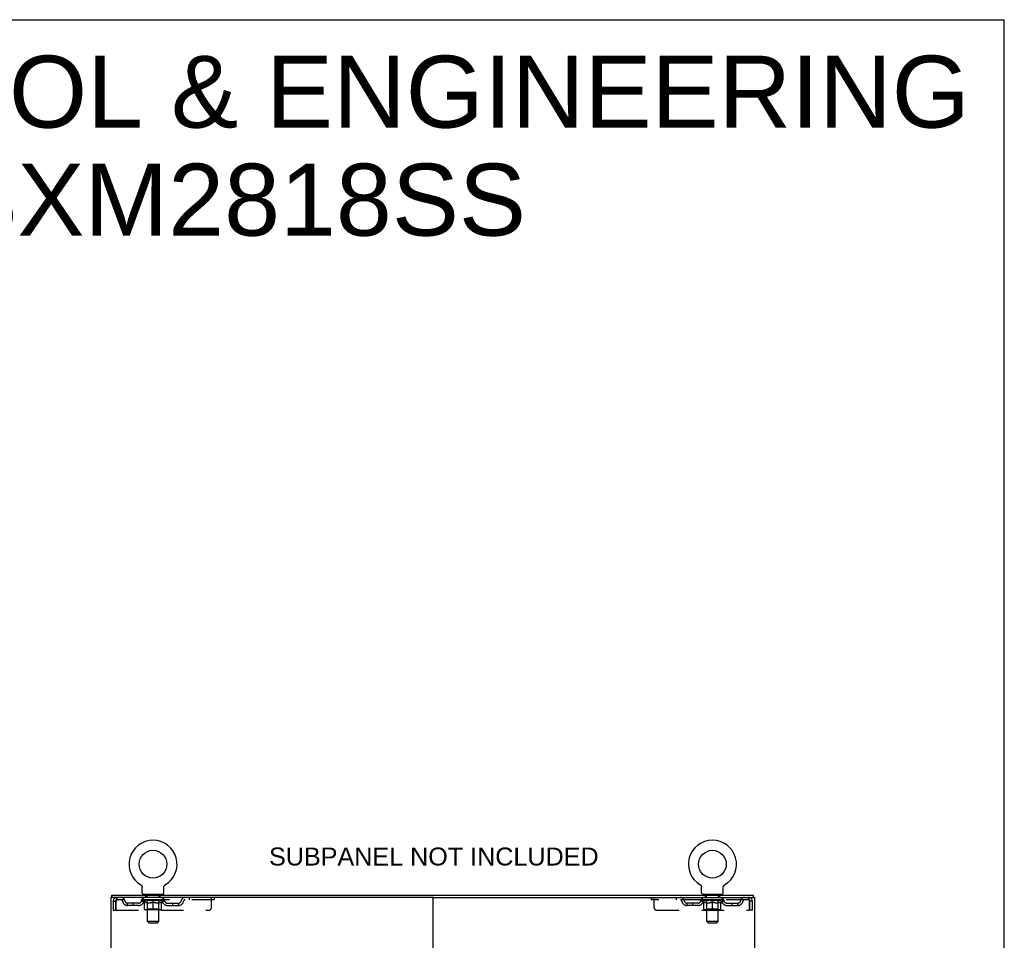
# Model space of a CAD drawing. Header units: inches. Extents: x 0 to 179, y 0 to 116.
# Tile 24 of 24: x 136 to 179, y 75 to 116. Entities that reach past the tile are written whole.
import ezdxf

# ---------------------------------------------------------------- set-up
doc = ezdxf.new("R2010")
doc.units = ezdxf.units.IN
doc.header["$LTSCALE"] = 9.842105
doc.header["$MEASUREMENT"] = 0
doc.linetypes.add('HIDDEN', pattern=[0.2, 0.1, -0.1])
doc.layers.get('0').update_dxf_attribs({"linetype": 'CONTINUOUS'})
doc.layers.add('DEFAULT_2', color=8, linetype='HIDDEN')
doc.layers.add('DIMENSIONS', color=7, linetype='CONTINUOUS')
doc.styles.get("Standard").update_dxf_attribs({"font": 'arial.ttf'})

msp = doc.modelspace()

# ---------------------------------------------------------------- linework, layer by layer
at = {"color": 7, "linetype": 'Continuous'}
for p, q in [((0, 115.789), (178.947, 115.789)), ((178.947, 0), (178.947, 115.789)), ((141.064, 77.827), (141.064, 77.827)), ((141.064, 77.827), (141.068, 77.825)), ((141.068, 77.825), (141.072, 77.823)), ((141.072, 77.823), (141.075, 77.82)), ((141.075, 77.82), (141.079, 77.817)), ((141.079, 77.817), (141.082, 77.815)), ((141.082, 77.815), (141.085, 77.812)), ((141.085, 77.812), (141.088, 77.809)), ((141.088, 77.809), (141.091, 77.806)), ((141.091, 77.806), (141.094, 77.802)), ((141.094, 77.803), (141.097, 77.799)), ((141.097, 77.799), (141.1, 77.796)), ((141.1, 77.796), (141.102, 77.792)), ((141.102, 77.792), (141.105, 77.789)), ((141.105, 77.789), (141.107, 77.785)), ((141.107, 77.785), (141.109, 77.781)), ((141.109, 77.781), (141.111, 77.778)), ((141.111, 77.778), (141.113, 77.774)), ((141.113, 77.774), (141.115, 77.77)), ((141.115, 77.77), (141.117, 77.766)), ((141.117, 77.766), (141.118, 77.762)), ((141.118, 77.762), (141.12, 77.758)), ((141.12, 77.758), (141.121, 77.753)), ((142.08, 77.753), (142.082, 77.758)), ((142.082, 77.758), (142.083, 77.762)), ((142.083, 77.762), (142.084, 77.766)), ((142.084, 77.766), (142.086, 77.77)), ((142.086, 77.77), (142.088, 77.774)), ((142.088, 77.774), (142.09, 77.778)), ((142.09, 77.778), (142.092, 77.781)), ((142.092, 77.781), (142.094, 77.785)), ((142.094, 77.785), (142.097, 77.789)), ((142.096, 77.789), (142.099, 77.792)), ((142.099, 77.792), (142.102, 77.796)), ((142.102, 77.796), (142.104, 77.799)), ((142.104, 77.799), (142.107, 77.803)), ((142.107, 77.802), (142.11, 77.806)), ((142.11, 77.806), (142.113, 77.809)), ((142.113, 77.809), (142.116, 77.812)), ((142.116, 77.812), (142.119, 77.815)), ((142.119, 77.815), (142.123, 77.817)), ((142.123, 77.817), (142.126, 77.82)), ((142.126, 77.82), (142.13, 77.823)), ((142.13, 77.823), (142.133, 77.825)), ((142.13, 77.823), (142.131, 77.824)), ((142.133, 77.825), (142.137, 77.827)), ((142.137, 77.827), (142.137, 77.827)), ((165.606, 77.827), (165.606, 77.827)), ((165.606, 77.827), (165.61, 77.825)), ((165.61, 77.825), (165.614, 77.823)), ((165.614, 77.823), (165.617, 77.82)), ((165.617, 77.82), (165.621, 77.817)), ((165.621, 77.817), (165.624, 77.815)), ((165.624, 77.815), (165.627, 77.812)), ((165.627, 77.812), (165.63, 77.809)), ((165.63, 77.809), (165.633, 77.806)), ((165.633, 77.806), (165.636, 77.802)), ((165.636, 77.803), (165.639, 77.799)), ((165.639, 77.799), (165.642, 77.796)), ((165.642, 77.796), (165.644, 77.792)), ((165.644, 77.792), (165.647, 77.789)), ((165.647, 77.789), (165.649, 77.785)), ((165.649, 77.785), (165.651, 77.781)), ((165.651, 77.781), (165.653, 77.778)), ((165.653, 77.778), (165.655, 77.774)), ((165.655, 77.774), (165.657, 77.77)), ((165.657, 77.77), (165.659, 77.766)), ((165.659, 77.766), (165.66, 77.762)), ((165.66, 77.762), (165.662, 77.758)), ((165.662, 77.758), (165.663, 77.753)), ((166.622, 77.753), (166.624, 77.758)), ((166.624, 77.758), (166.625, 77.762)), ((166.625, 77.762), (166.626, 77.766)), ((166.626, 77.766), (166.628, 77.77)), ((166.628, 77.77), (166.63, 77.774)), ((166.63, 77.774), (166.632, 77.778)), ((166.632, 77.778), (166.634, 77.781)), ((166.634, 77.781), (166.636, 77.785)), ((166.636, 77.785), (166.639, 77.789)), ((166.638, 77.789), (166.641, 77.792)), ((166.641, 77.792), (166.644, 77.796)), ((166.644, 77.796), (166.646, 77.799)), ((166.646, 77.799), (166.649, 77.803)), ((166.649, 77.802), (166.652, 77.806)), ((166.652, 77.806), (166.655, 77.809)), ((166.655, 77.809), (166.658, 77.812)), ((166.658, 77.812), (166.661, 77.815)), ((166.661, 77.815), (166.665, 77.817)), ((166.665, 77.817), (166.668, 77.82)), ((166.668, 77.82), (166.672, 77.823)), ((166.672, 77.823), (166.675, 77.825)), ((166.672, 77.823), (166.673, 77.824)), ((166.675, 77.825), (166.679, 77.827)), ((166.679, 77.827), (166.679, 77.827)), ((139.799, 77.277), (139.799, 77.381)), ((141.121, 77.753), (141.122, 77.749)), ((141.122, 77.749), (141.123, 77.745)), ((141.125, 77.728), (141.126, 77.723)), ((141.126, 77.723), (141.126, 77.72)), ((141.126, 77.471), (141.126, 77.72)), ((141.163, 77.411), (141.163, 77.381)), ((142.038, 77.411), (141.163, 77.411)), ((142.038, 77.411), (142.038, 77.381)), ((142.076, 77.471), (142.076, 77.72)), ((142.077, 77.741), (142.078, 77.745)), ((142.078, 77.745), (142.079, 77.749)), ((142.079, 77.749), (142.08, 77.753)), ((165.663, 77.753), (165.664, 77.749)), ((165.664, 77.749), (165.665, 77.745)), ((165.667, 77.728), (165.668, 77.723)), ((165.668, 77.723), (165.668, 77.72)), ((165.668, 77.471), (165.668, 77.72)), ((165.705, 77.411), (165.705, 77.381)), ((166.58, 77.411), (165.705, 77.411)), ((166.58, 77.411), (166.58, 77.381)), ((166.618, 77.471), (166.618, 77.72)), ((166.619, 77.741), (166.62, 77.745)), ((166.62, 77.745), (166.621, 77.749)), ((166.621, 77.749), (166.622, 77.753)), ((167.945, 77.277), (167.945, 77.381)), ((139.837, 77.277), (139.803, 77.277)), ((153.912, 77.277), (153.832, 77.277)), ((167.94, 77.277), (167.907, 77.277))]:
    msp.add_line(p, q, dxfattribs=at)
at = {"color": 3, "linetype": 'Continuous'}
for p, q in [((139.799, 77.381), (167.945, 77.381)), ((139.747, 77.277), (139.747, 9.485)), ((139.803, 77.277), (139.747, 77.277)), ((153.832, 77.277), (139.837, 77.277)), ((153.872, 77.237), (153.872, 9.525)), ((153.912, 77.277), (167.907, 77.277)), ((167.94, 77.277), (167.997, 77.277)), ((167.997, 9.485), (167.997, 77.277))]:
    msp.add_line(p, q, dxfattribs=at)
at = {"color": 7, "linetype": 'Continuous'}
for points in [[(141.123, 77.745), (141.124, 77.741), (141.125, 77.736), (141.125, 77.732), (141.125, 77.728), (141.126, 77.723)], [(142.076, 77.723), (142.076, 77.728), (142.076, 77.732), (142.077, 77.736), (142.077, 77.741)], [(142.076, 77.72), (142.076, 77.723), (142.076, 77.728), (142.076, 77.732), (142.077, 77.736), (142.077, 77.741)], [(165.665, 77.745), (165.666, 77.741), (165.667, 77.736), (165.667, 77.732), (165.667, 77.728), (165.668, 77.723)], [(166.618, 77.72), (166.618, 77.723), (166.618, 77.728), (166.618, 77.732), (166.619, 77.736), (166.619, 77.741)], [(166.618, 77.723), (166.618, 77.728), (166.618, 77.732), (166.619, 77.736), (166.619, 77.741)]]:
    msp.add_lwpolyline(points, dxfattribs=at)
for centre in [(141.601, 78.735), (166.143, 78.735)]:
    msp.add_circle(centre, 0.609, dxfattribs=at)
for centre, radius, start, end in [((141.601, 78.735), 1.054, 300.3993, 239.6007), ((166.143, 78.735), 1.054, 300.3993, 239.6007), ((141.186, 77.471), 0.06, 180, 270), ((142.016, 77.471), 0.06, 270, 360), ((165.728, 77.471), 0.06, 180, 270), ((166.558, 77.471), 0.06, 270, 360)]:
    msp.add_arc(centre, radius, start, end, dxfattribs=at)
at = {"color": 3, "linetype": 'Continuous'}
for centre, start, end in [((153.832, 77.237), 0, 90), ((153.912, 77.237), 90, 180)]:
    msp.add_arc(centre, 0.04, start, end, dxfattribs=at)
at = {"layer": 'DEFAULT_2', "color": 8, "linetype": 'HIDDEN'}
for p, q in [((141.07, 77.824), (141.072, 77.823)), ((142.137, 77.827), (142.137, 77.827)), ((165.606, 77.827), (165.606, 77.827)), ((165.612, 77.824), (165.614, 77.823)), ((141.256, 77.411), (141.256, 77.381)), ((141.291, 77.321), (141.291, 77.401)), ((141.911, 77.321), (141.911, 77.401)), ((141.946, 77.411), (141.946, 77.381)), ((165.798, 77.411), (165.798, 77.381)), ((165.833, 77.321), (165.833, 77.401)), ((166.453, 77.321), (166.453, 77.401)), ((166.488, 77.411), (166.488, 77.381)), ((139.851, 77.11), (139.851, 76.714)), ((139.851, 77.11), (139.955, 77.11)), ((139.955, 77.11), (139.955, 76.714)), ((139.985, 76.714), (139.985, 77.11)), ((140.018, 77.277), (140.018, 77.173)), ((144.288, 77.173), (140.018, 77.173)), ((140.486, 76.922), (140.486, 77.026)), ((140.969, 77.026), (140.486, 77.026)), ((140.969, 76.922), (140.486, 76.922)), ((140.736, 76.922), (140.736, 77.026)), ((141.094, 77.135), (141.094, 77.173)), ((141.222, 77.046), (141.094, 77.135)), ((142.107, 77.135), (141.094, 77.135)), ((141.102, 77.167), (141.102, 77.173)), ((141.109, 77.165), (141.109, 77.167)), ((141.109, 77.165), (142.092, 77.165)), ((141.116, 77.165), (141.116, 77.167)), ((141.117, 77.165), (141.117, 77.167)), ((141.125, 77.167), (141.125, 77.173)), ((141.138, 77.165), (141.138, 77.167)), ((141.139, 77.165), (141.139, 77.167)), ((141.162, 77.167), (141.162, 77.173)), ((141.163, 77.173), (141.163, 77.277)), ((141.174, 77.165), (141.174, 77.167)), ((141.176, 77.165), (141.176, 77.167)), ((141.339, 77.167), (141.178, 77.167)), ((141.213, 77.167), (141.213, 77.173)), ((141.214, 77.165), (141.214, 77.167)), ((141.215, 77.165), (141.215, 77.167)), ((141.217, 77.165), (141.217, 77.167)), ((141.222, 77.046), (141.23, 77.046)), ((141.223, 77.165), (141.223, 77.167)), ((141.223, 77.165), (141.223, 77.167)), ((141.225, 77.165), (141.225, 77.167)), ((141.228, 77.165), (141.228, 77.168)), ((141.23, 76.756), (141.23, 77.081)), ((141.232, 77.165), (141.232, 77.167)), ((141.243, 77.165), (141.243, 77.167)), ((141.257, 77.165), (141.257, 77.167)), ((141.258, 77.165), (141.258, 77.169)), ((141.274, 77.165), (141.274, 77.167)), ((141.274, 77.165), (141.274, 77.167)), ((141.275, 77.167), (141.275, 77.173)), ((141.283, 77.165), (141.283, 77.167)), ((141.286, 77.165), (141.286, 77.167)), ((141.294, 77.165), (141.294, 77.167)), ((141.36, 77.311), (141.301, 77.311)), ((141.303, 77.165), (141.303, 77.17)), ((141.315, 77.165), (141.315, 77.167)), ((141.318, 77.165), (141.318, 77.167)), ((141.339, 77.165), (141.339, 77.167)), ((141.393, 77.167), (141.343, 77.167)), ((141.344, 77.046), (141.488, 77.046)), ((141.348, 77.167), (141.348, 77.173)), ((141.351, 76.758), (141.351, 77.133)), ((141.352, 76.221), (141.352, 77.301)), ((141.353, 77.165), (141.353, 77.167)), ((141.357, 77.165), (141.357, 77.167)), ((141.362, 77.165), (141.362, 77.171)), ((141.365, 77.165), (141.365, 77.167)), ((141.374, 77.165), (141.374, 77.167)), ((141.393, 77.165), (141.393, 77.167)), ((141.453, 77.167), (141.405, 77.167)), ((141.422, 77.165), (141.422, 77.167)), ((141.428, 77.167), (141.428, 77.173)), ((141.43, 77.165), (141.43, 77.167)), ((141.432, 77.165), (141.432, 77.172)), ((141.435, 77.165), (141.435, 77.167)), ((141.441, 77.165), (141.441, 77.167)), ((141.453, 77.165), (141.453, 77.167)), ((141.517, 77.167), (141.474, 77.167)), ((141.484, 77.165), (141.484, 77.167)), ((141.509, 77.167), (141.571, 77.171)), ((141.513, 77.167), (141.513, 77.173)), ((141.513, 77.172), (141.513, 77.173)), ((141.513, 77.167), (141.513, 77.172)), ((141.513, 77.165), (141.513, 77.167)), ((141.516, 77.165), (141.516, 77.167)), ((141.517, 77.165), (141.517, 77.167)), ((141.517, 77.165), (141.517, 77.167)), ((141.545, 77.167), (141.597, 77.167)), ((141.55, 77.165), (141.55, 77.167)), ((141.554, 77.167), (141.554, 77.17)), ((141.571, 77.167), (141.571, 77.171)), ((141.584, 77.165), (141.584, 77.167)), ((141.599, 77.167), (141.598, 77.167)), ((141.598, 77.165), (141.598, 77.167)), ((141.599, 77.165), (141.599, 77.167)), ((141.601, 77.167), (141.601, 77.173)), ((141.601, 77.173), (141.692, 77.167)), ((141.601, 76.726), (141.601, 77.081)), ((141.603, 77.165), (141.603, 77.167)), ((141.603, 77.165), (141.603, 77.167)), ((141.603, 77.167), (141.603, 77.167)), ((141.617, 77.165), (141.617, 77.167)), ((141.617, 77.167), (141.656, 77.167)), ((141.651, 77.165), (141.651, 77.167)), ((141.684, 77.165), (141.684, 77.167)), ((141.684, 77.165), (141.684, 77.167)), ((141.684, 77.167), (141.728, 77.167)), ((141.685, 77.165), (141.685, 77.167)), ((141.688, 77.172), (141.689, 77.173)), ((141.688, 77.167), (141.688, 77.172)), ((141.688, 77.165), (141.688, 77.167)), ((141.689, 77.167), (141.689, 77.173)), ((141.714, 77.046), (141.857, 77.046)), ((141.717, 77.165), (141.717, 77.167)), ((141.749, 77.165), (141.749, 77.167)), ((141.749, 77.167), (141.796, 77.167)), ((141.761, 77.165), (141.761, 77.167)), ((141.767, 77.165), (141.767, 77.167)), ((141.769, 77.165), (141.769, 77.172)), ((141.771, 77.165), (141.771, 77.167)), ((141.774, 77.167), (141.774, 77.173)), ((141.78, 77.165), (141.78, 77.167)), ((141.808, 77.165), (141.808, 77.167)), ((141.808, 77.167), (141.858, 77.167)), ((141.828, 77.165), (141.828, 77.167)), ((141.836, 77.165), (141.836, 77.167)), ((141.84, 77.165), (141.84, 77.171)), ((141.901, 77.311), (141.842, 77.311)), ((141.845, 77.165), (141.845, 77.167)), ((141.848, 77.165), (141.848, 77.167)), ((141.85, 76.221), (141.85, 77.301)), ((141.851, 76.758), (141.851, 77.133)), ((141.854, 77.167), (141.854, 77.173)), ((141.862, 77.165), (141.862, 77.167)), ((141.862, 77.167), (142.023, 77.167)), ((141.884, 77.165), (141.884, 77.167)), ((141.886, 77.165), (141.886, 77.167)), ((141.899, 77.165), (141.899, 77.17)), ((141.908, 77.165), (141.908, 77.167)), ((141.915, 77.165), (141.915, 77.167)), ((141.918, 77.165), (141.918, 77.167)), ((141.926, 77.167), (141.926, 77.173)), ((141.927, 77.165), (141.927, 77.167)), ((141.927, 77.165), (141.927, 77.167)), ((141.943, 77.165), (141.943, 77.169)), ((141.944, 77.165), (141.944, 77.167)), ((141.958, 77.165), (141.958, 77.167)), ((141.97, 77.165), (141.97, 77.167)), ((141.971, 76.756), (141.971, 77.081)), ((141.971, 77.046), (141.98, 77.046)), ((141.973, 77.165), (141.973, 77.168)), ((141.976, 77.165), (141.976, 77.167)), ((141.979, 77.165), (141.979, 77.167)), ((141.979, 77.165), (141.979, 77.167)), ((141.98, 77.046), (142.107, 77.135)), ((141.984, 77.165), (141.984, 77.167)), ((141.987, 77.165), (141.987, 77.167)), ((141.987, 77.165), (141.987, 77.167)), ((141.988, 77.167), (141.988, 77.173)), ((142.025, 77.165), (142.025, 77.167)), ((142.027, 77.165), (142.027, 77.167)), ((142.038, 77.173), (142.038, 77.277)), ((142.039, 77.167), (142.039, 77.173)), ((142.062, 77.165), (142.062, 77.167)), ((142.063, 77.165), (142.063, 77.167)), ((142.076, 77.167), (142.076, 77.173)), ((142.084, 77.165), (142.084, 77.167)), ((142.085, 77.165), (142.085, 77.167)), ((142.092, 77.165), (142.092, 77.167)), ((142.099, 77.167), (142.099, 77.173)), ((142.107, 77.135), (142.107, 77.173)), ((142.232, 77.026), (142.715, 77.026)), ((142.232, 76.922), (142.715, 76.922)), ((142.465, 76.922), (142.465, 77.026)), ((142.715, 76.922), (142.715, 77.026)), ((143.188, 77.277), (143.188, 77.173)), ((144.163, 76.839), (144.163, 77.277)), ((144.288, 77.277), (144.288, 77.173)), ((163.455, 77.277), (163.455, 77.173)), ((167.726, 77.173), (163.455, 77.173)), ((163.58, 76.839), (163.58, 77.277)), ((164.555, 77.277), (164.555, 77.173)), ((165.028, 76.922), (165.028, 77.026)), ((165.511, 77.026), (165.028, 77.026)), ((165.511, 76.922), (165.028, 76.922)), ((165.278, 76.922), (165.278, 77.026)), ((165.636, 77.135), (165.636, 77.173)), ((166.649, 77.135), (165.636, 77.135)), ((165.764, 77.046), (165.636, 77.135)), ((165.644, 77.167), (165.644, 77.173)), ((165.651, 77.165), (165.651, 77.167)), ((165.651, 77.165), (166.634, 77.165)), ((165.658, 77.165), (165.658, 77.167)), ((165.659, 77.165), (165.659, 77.167)), ((165.667, 77.167), (165.667, 77.173)), ((165.68, 77.165), (165.68, 77.167)), ((165.681, 77.165), (165.681, 77.167)), ((165.704, 77.167), (165.704, 77.173)), ((165.705, 77.173), (165.705, 77.277)), ((165.716, 77.165), (165.716, 77.167)), ((165.718, 77.165), (165.718, 77.167)), ((165.881, 77.167), (165.72, 77.167)), ((165.755, 77.167), (165.755, 77.173)), ((165.756, 77.165), (165.756, 77.167)), ((165.757, 77.165), (165.757, 77.167)), ((165.759, 77.165), (165.759, 77.167)), ((165.764, 77.046), (165.772, 77.046)), ((165.765, 77.165), (165.765, 77.167)), ((165.765, 77.165), (165.765, 77.167)), ((165.767, 77.165), (165.767, 77.167)), ((165.77, 77.165), (165.77, 77.168)), ((165.772, 76.756), (165.772, 77.081)), ((165.774, 77.165), (165.774, 77.167)), ((165.785, 77.165), (165.785, 77.167)), ((165.799, 77.165), (165.799, 77.167)), ((165.8, 77.165), (165.8, 77.169)), ((165.816, 77.165), (165.816, 77.167)), ((165.816, 77.165), (165.816, 77.167)), ((165.817, 77.167), (165.817, 77.173)), ((165.825, 77.165), (165.825, 77.167)), ((165.828, 77.165), (165.828, 77.167)), ((165.836, 77.165), (165.836, 77.167)), ((165.902, 77.311), (165.843, 77.311)), ((165.845, 77.165), (165.845, 77.17)), ((165.857, 77.165), (165.857, 77.167)), ((165.86, 77.165), (165.86, 77.167)), ((165.881, 77.165), (165.881, 77.167)), ((165.935, 77.167), (165.885, 77.167)), ((165.886, 77.046), (166.03, 77.046)), ((165.89, 77.167), (165.89, 77.173)), ((165.893, 76.758), (165.893, 77.133)), ((165.894, 76.221), (165.894, 77.301)), ((165.895, 77.165), (165.895, 77.167)), ((165.899, 77.165), (165.899, 77.167)), ((165.904, 77.165), (165.904, 77.171)), ((165.907, 77.165), (165.907, 77.167)), ((165.916, 77.165), (165.916, 77.167)), ((165.935, 77.165), (165.935, 77.167)), ((165.995, 77.167), (165.947, 77.167)), ((165.964, 77.165), (165.964, 77.167)), ((165.97, 77.167), (165.97, 77.173)), ((165.972, 77.165), (165.972, 77.167)), ((165.974, 77.165), (165.974, 77.172)), ((165.977, 77.165), (165.977, 77.167)), ((165.983, 77.165), (165.983, 77.167)), ((165.995, 77.165), (165.995, 77.167)), ((166.059, 77.167), (166.016, 77.167)), ((166.026, 77.165), (166.026, 77.167)), ((166.051, 77.167), (166.113, 77.171)), ((166.055, 77.167), (166.055, 77.173)), ((166.055, 77.172), (166.055, 77.173)), ((166.055, 77.167), (166.055, 77.172)), ((166.055, 77.165), (166.055, 77.167)), ((166.058, 77.165), (166.058, 77.167)), ((166.059, 77.165), (166.059, 77.167)), ((166.059, 77.165), (166.059, 77.167)), ((166.087, 77.167), (166.139, 77.167)), ((166.092, 77.165), (166.092, 77.167)), ((166.096, 77.167), (166.096, 77.17)), ((166.113, 77.167), (166.113, 77.171)), ((166.126, 77.165), (166.126, 77.167)), ((166.141, 77.167), (166.14, 77.167)), ((166.14, 77.165), (166.14, 77.167)), ((166.141, 77.165), (166.141, 77.167)), ((166.143, 77.167), (166.143, 77.173)), ((166.143, 77.173), (166.234, 77.167)), ((166.143, 76.726), (166.143, 77.081)), ((166.145, 77.165), (166.145, 77.167)), ((166.145, 77.165), (166.145, 77.167)), ((166.145, 77.167), (166.145, 77.167)), ((166.159, 77.165), (166.159, 77.167)), ((166.159, 77.167), (166.198, 77.167)), ((166.193, 77.165), (166.193, 77.167)), ((166.226, 77.165), (166.226, 77.167)), ((166.226, 77.165), (166.226, 77.167)), ((166.226, 77.167), (166.27, 77.167)), ((166.227, 77.165), (166.227, 77.167)), ((166.23, 77.172), (166.231, 77.173)), ((166.23, 77.167), (166.23, 77.172)), ((166.23, 77.165), (166.23, 77.167)), ((166.231, 77.167), (166.231, 77.173)), ((166.256, 77.046), (166.399, 77.046)), ((166.259, 77.165), (166.259, 77.167)), ((166.291, 77.165), (166.291, 77.167)), ((166.291, 77.167), (166.338, 77.167)), ((166.303, 77.165), (166.303, 77.167)), ((166.309, 77.165), (166.309, 77.167)), ((166.311, 77.165), (166.311, 77.172)), ((166.313, 77.165), (166.313, 77.167)), ((166.316, 77.167), (166.316, 77.173)), ((166.322, 77.165), (166.322, 77.167)), ((166.35, 77.165), (166.35, 77.167)), ((166.35, 77.167), (166.4, 77.167)), ((166.37, 77.165), (166.37, 77.167)), ((166.378, 77.165), (166.378, 77.167)), ((166.382, 77.165), (166.382, 77.171)), ((166.443, 77.311), (166.384, 77.311)), ((166.387, 77.165), (166.387, 77.167)), ((166.39, 77.165), (166.39, 77.167)), ((166.392, 76.221), (166.392, 77.301)), ((166.393, 76.758), (166.393, 77.133)), ((166.396, 77.167), (166.396, 77.173)), ((166.404, 77.165), (166.404, 77.167)), ((166.404, 77.167), (166.565, 77.167)), ((166.426, 77.165), (166.426, 77.167)), ((166.428, 77.165), (166.428, 77.167)), ((166.441, 77.165), (166.441, 77.17)), ((166.45, 77.165), (166.45, 77.167)), ((166.457, 77.165), (166.457, 77.167)), ((166.46, 77.165), (166.46, 77.167)), ((166.468, 77.167), (166.468, 77.173)), ((166.469, 77.165), (166.469, 77.167)), ((166.469, 77.165), (166.469, 77.167)), ((166.485, 77.165), (166.485, 77.169)), ((166.486, 77.165), (166.486, 77.167)), ((166.5, 77.165), (166.5, 77.167)), ((166.512, 77.165), (166.512, 77.167)), ((166.513, 76.756), (166.513, 77.081)), ((166.513, 77.046), (166.522, 77.046)), ((166.515, 77.165), (166.515, 77.168)), ((166.518, 77.165), (166.518, 77.167)), ((166.521, 77.165), (166.521, 77.167)), ((166.521, 77.165), (166.521, 77.167)), ((166.522, 77.046), (166.649, 77.135)), ((166.526, 77.165), (166.526, 77.167)), ((166.529, 77.165), (166.529, 77.167)), ((166.529, 77.165), (166.529, 77.167)), ((166.53, 77.167), (166.53, 77.173)), ((166.567, 77.165), (166.567, 77.167)), ((166.569, 77.165), (166.569, 77.167)), ((166.58, 77.173), (166.58, 77.277)), ((166.581, 77.167), (166.581, 77.173)), ((166.604, 77.165), (166.604, 77.167)), ((166.605, 77.165), (166.605, 77.167)), ((166.618, 77.167), (166.618, 77.173)), ((166.626, 77.165), (166.626, 77.167)), ((166.627, 77.165), (166.627, 77.167)), ((166.634, 77.165), (166.634, 77.167)), ((166.641, 77.167), (166.641, 77.173)), ((166.649, 77.135), (166.649, 77.173)), ((166.774, 77.026), (167.257, 77.026)), ((166.774, 76.922), (167.257, 76.922)), ((167.007, 76.922), (167.007, 77.026)), ((167.257, 76.922), (167.257, 77.026)), ((167.726, 77.277), (167.726, 77.173)), ((167.759, 77.11), (167.759, 76.714)), ((167.789, 76.714), (167.789, 77.11)), ((167.893, 77.11), (167.789, 77.11)), ((167.893, 76.714), (167.893, 77.11)), ((139.851, 76.714), (139.955, 76.714)), ((139.985, 76.714), (144.038, 76.714)), ((141.942, 76.726), (141.26, 76.726)), ((141.351, 76.758), (141.319, 76.726)), ((141.851, 76.758), (141.351, 76.758)), ((141.851, 76.758), (141.882, 76.726)), ((163.705, 76.714), (167.759, 76.714)), ((166.484, 76.726), (165.802, 76.726)), ((165.893, 76.758), (165.861, 76.726)), ((166.393, 76.758), (165.893, 76.758)), ((166.393, 76.758), (166.424, 76.726)), ((167.893, 76.714), (167.789, 76.714)), ((141.412, 76.161), (141.352, 76.221)), ((141.85, 76.221), (141.352, 76.221)), ((141.412, 76.161), (141.79, 76.161)), ((141.79, 76.161), (141.85, 76.221)), ((166.392, 76.221), (165.894, 76.221)), ((165.954, 76.161), (165.894, 76.221)), ((165.954, 76.161), (166.332, 76.161)), ((166.332, 76.161), (166.392, 76.221))]:
    msp.add_line(p, q, dxfattribs=at)
for points in [[(140.018, 77.277), (140.015, 77.275), (140.013, 77.272), (140.011, 77.267), (140.008, 77.26), (140.006, 77.251), (140.004, 77.24), (140.001, 77.228), (139.999, 77.214), (139.996, 77.198), (139.994, 77.182), (139.992, 77.165), (139.989, 77.147), (139.987, 77.128), (139.985, 77.11)], [(140.018, 77.173), (140.015, 77.172), (140.013, 77.171), (140.011, 77.169), (140.008, 77.166), (140.006, 77.163), (140.004, 77.159), (140.001, 77.154), (139.999, 77.149), (139.996, 77.143), (139.994, 77.137), (139.992, 77.13), (139.989, 77.124), (139.987, 77.117), (139.985, 77.11)], [(141.35, 77.046), (141.33, 77.05), (141.31, 77.054), (141.291, 77.06), (141.271, 77.066), (141.251, 77.073), (141.23, 77.081)], [(141.23, 77.08), (141.25, 77.072), (141.269, 77.066), (141.288, 77.059), (141.307, 77.054), (141.325, 77.05), (141.344, 77.046)], [(141.601, 77.081), (141.58, 77.073), (141.559, 77.066), (141.539, 77.06), (141.519, 77.054), (141.5, 77.05), (141.48, 77.046)], [(141.488, 77.046), (141.506, 77.05), (141.525, 77.054), (141.544, 77.059), (141.562, 77.065), (141.581, 77.072), (141.601, 77.08)], [(141.721, 77.046), (141.701, 77.05), (141.682, 77.054), (141.662, 77.06), (141.642, 77.066), (141.621, 77.073), (141.601, 77.081)], [(141.601, 77.08), (141.62, 77.072), (141.639, 77.065), (141.658, 77.059), (141.677, 77.054), (141.695, 77.05), (141.714, 77.046)], [(141.971, 77.081), (141.951, 77.073), (141.93, 77.066), (141.91, 77.059), (141.891, 77.054), (141.871, 77.05), (141.851, 77.046)], [(141.857, 77.046), (141.876, 77.05), (141.895, 77.054), (141.914, 77.06), (141.933, 77.066), (141.952, 77.072), (141.971, 77.08)], [(165.892, 77.046), (165.872, 77.05), (165.852, 77.054), (165.833, 77.06), (165.813, 77.066), (165.793, 77.073), (165.772, 77.081)], [(165.772, 77.08), (165.792, 77.072), (165.811, 77.066), (165.83, 77.059), (165.849, 77.054), (165.867, 77.05), (165.886, 77.046)], [(166.143, 77.081), (166.122, 77.073), (166.101, 77.066), (166.081, 77.06), (166.061, 77.054), (166.042, 77.05), (166.022, 77.046)], [(166.03, 77.046), (166.048, 77.05), (166.067, 77.054), (166.086, 77.059), (166.104, 77.065), (166.123, 77.072), (166.143, 77.08)], [(166.263, 77.046), (166.243, 77.05), (166.224, 77.054), (166.204, 77.06), (166.184, 77.066), (166.163, 77.073), (166.143, 77.081)], [(166.143, 77.08), (166.162, 77.072), (166.181, 77.065), (166.2, 77.059), (166.219, 77.054), (166.237, 77.05), (166.256, 77.046)], [(166.513, 77.081), (166.493, 77.073), (166.472, 77.066), (166.452, 77.059), (166.433, 77.054), (166.413, 77.05), (166.393, 77.046)], [(166.399, 77.046), (166.418, 77.05), (166.437, 77.054), (166.456, 77.06), (166.475, 77.066), (166.494, 77.072), (166.513, 77.08)], [(167.73, 77.272), (167.728, 77.275), (167.726, 77.277)], [(167.74, 77.159), (167.737, 77.163), (167.735, 77.166), (167.733, 77.169), (167.73, 77.171), (167.728, 77.172), (167.726, 77.173)], [(167.73, 77.272), (167.733, 77.267), (167.735, 77.26), (167.737, 77.251), (167.74, 77.24), (167.742, 77.228), (167.745, 77.214), (167.747, 77.198), (167.749, 77.182), (167.752, 77.165), (167.754, 77.147), (167.756, 77.128), (167.759, 77.11)], [(167.74, 77.159), (167.742, 77.154), (167.745, 77.149), (167.747, 77.143), (167.749, 77.137), (167.752, 77.13), (167.754, 77.124), (167.756, 77.117), (167.759, 77.11)]]:
    msp.add_lwpolyline(points, dxfattribs=at)
for centre, radius, start, end in [((141.281, 77.401), 0.01, 0, 90), ((141.921, 77.401), 0.01, 90, 180), ((165.823, 77.401), 0.01, 0, 90), ((166.463, 77.401), 0.01, 90, 180), ((140.018, 77.11), 0.167, 90, 180), ((140.018, 77.11), 0.063, 90, 180), ((140.197, 77.11), 0.167, 8.0716, 90), ((140.197, 77.11), 0.0625, 7.9863, 90), ((140.486, 77.151), 0.229, 187.9863, 270), ((140.486, 77.151), 0.125, 188.0716, 270), ((140.969, 77.151), 0.125, 270, 351.9284), ((140.969, 77.151), 0.229, 270, 352.0137), ((141.258, 77.11), 0.167, 90, 171.9284), ((141.258, 77.11), 0.0625, 90, 172.0137), ((141.301, 77.321), 0.01, 180, 270), ((141.319, 77.133), 0.0318, 0, 90), ((141.342, 77.301), 0.01, 0, 90), ((141.86, 77.301), 0.01, 90, 180), ((141.882, 77.133), 0.0318, 90, 180), ((141.901, 77.321), 0.01, 270, 360), ((141.943, 77.11), 0.167, 8.0716, 90), ((141.944, 77.11), 0.0625, 7.9863, 90), ((142.232, 77.151), 0.229, 187.9863, 270), ((142.232, 77.151), 0.125, 188.0716, 270), ((142.715, 77.151), 0.125, 270, 351.9284), ((142.715, 77.151), 0.229, 270, 352.0137), ((143.004, 77.11), 0.167, 90, 171.9284), ((143.004, 77.11), 0.0625, 90, 172.0137), ((164.739, 77.11), 0.167, 8.0716, 90), ((164.739, 77.11), 0.0625, 7.9863, 90), ((165.028, 77.151), 0.229, 187.9863, 270), ((165.028, 77.151), 0.125, 188.0716, 270), ((165.511, 77.151), 0.125, 270, 351.9284), ((165.511, 77.151), 0.229, 270, 352.0137), ((165.8, 77.11), 0.167, 90, 171.9284), ((165.8, 77.11), 0.0625, 90, 172.0137), ((165.843, 77.321), 0.01, 180, 270), ((165.861, 77.133), 0.0318, 0, 90), ((165.884, 77.301), 0.01, 0, 90), ((166.402, 77.301), 0.01, 90, 180), ((166.424, 77.133), 0.0318, 90, 180), ((166.443, 77.321), 0.01, 270, 360), ((166.485, 77.11), 0.167, 8.0716, 90), ((166.486, 77.11), 0.0625, 7.9863, 90), ((166.774, 77.151), 0.229, 187.9863, 270), ((166.774, 77.151), 0.125, 188.0716, 270), ((167.257, 77.151), 0.125, 270, 351.9284), ((167.257, 77.151), 0.229, 270, 352.0137), ((167.546, 77.11), 0.167, 90, 171.9284), ((167.546, 77.11), 0.0625, 90, 172.0137), ((167.726, 77.11), 0.167, 0, 90), ((167.726, 77.11), 0.063, 0, 90), ((141.26, 76.756), 0.0296, 180, 270), ((141.942, 76.756), 0.0296, 270, 360), ((144.038, 76.839), 0.125, 270, 360), ((163.705, 76.839), 0.125, 180, 270), ((165.802, 76.756), 0.0296, 180, 270), ((166.484, 76.756), 0.0296, 270, 360)]:
    msp.add_arc(centre, radius, start, end, dxfattribs=at)
for centre, major_axis, ratio, start_param, end_param in [((141.601, 77.173), (0.506, 0.005), 0.05963, 2.96643, 3.140963), ((141.079, 77.163), (0.158, 0), 0.060556, 0.430652, 1.470503), ((141.601, 77.173), (0.506, 0), 0.060556, -3.141593, -2.96706), ((141.079, 77.158), (0.158, 0.002), 0.05963, 1.376596, 1.469874), ((141.601, 77.173), (0.506, 0.011), 0.05688, 2.791345, 2.965878), ((141.059, 77.163), (0.158, 0.002), 0.05963, 0.25549, 1.295341), ((141.114, 77.163), (0.158, -0.002), 0.05963, 0.605815, 1.645666), ((141.601, 77.173), (0.506, -0.005), 0.05963, -2.96643, -2.791898), ((141.114, 77.158), (0.158, 0), 0.060556, 1.551758, 1.645036), ((141.059, 77.158), (0.158, 0.003), 0.05688, 1.20151, 1.294789), ((141.115, 77.159), (0.131, 0.001), 0.05963, 1.065228, 1.614276), ((141.099, 77.159), (0.131, 0.003), 0.05688, 0.890143, 1.43919), ((141.145, 77.159), (0.131, 0), 0.060556, 1.240391, 1.789438), ((141.601, 77.173), (0.506, 0.015), 0.052395, 2.616403, 2.790936), ((141.056, 77.163), (0.158, 0.003), 0.05688, 0.080405, 1.120256), ((141.164, 77.163), (0.158, -0.003), 0.05688, 0.7809, 1.820751), ((141.601, 77.173), (0.506, -0.011), 0.05688, -2.791345, -2.616812), ((141.164, 77.158), (0.158, -0.002), 0.05963, 1.72692, 1.820198), ((141.056, 77.158), (0.158, 0.005), 0.052395, 1.026568, 1.119847), ((141.099, 77.159), (0.131, 0.004), 0.052395, 0.715201, 1.264248), ((141.19, 77.159), (0.131, -0.001), 0.05963, 1.415553, 1.9646), ((141.601, 77.173), (0.506, 0.02), 0.046319, 2.441654, 2.616187), ((141.227, 77.163), (0.158, -0.005), 0.052395, 0.955842, 1.995693), ((141.601, 77.173), (0.506, -0.015), 0.052395, -2.616403, -2.44187), ((141.07, 77.163), (0.158, 0.005), 0.052395, -0.094537, 0.945314), ((141.227, 77.158), (0.158, -0.003), 0.05688, 1.902006, 1.995284), ((141.07, 77.158), (0.158, 0.006), 0.046319, 0.851819, 0.945098), ((141.113, 77.159), (0.131, 0.005), 0.046319, 0.540452, 1.089499), ((141.247, 77.159), (0.131, -0.003), 0.05688, 1.590638, 2.139686), ((141.601, 77.173), (0.506, 0.024), 0.038841, 2.267123, 2.441656), ((141.302, 77.163), (0.158, -0.006), 0.046319, 1.130591, 2.170442), ((141.099, 77.163), (0.158, 0.006), 0.046319, -0.269286, 0.770565), ((141.601, 77.173), (0.506, -0.02), 0.046319, -2.441654, -2.267121), ((141.302, 77.158), (0.158, -0.005), 0.052395, 2.076947, 2.170226), ((141.099, 77.158), (0.158, 0.007), 0.038841, 0.677289, 0.770567), ((141.143, 77.159), (0.131, 0.006), 0.038841, 0.365921, 0.914969), ((141.314, 77.159), (0.131, -0.004), 0.052395, 1.76558, 2.314627), ((141.601, 77.173), (0.506, 0.027), 0.030195, 2.09281, 2.267343), ((141.386, 77.163), (0.158, -0.007), 0.038841, 1.305122, 2.344973), ((141.144, 77.163), (0.158, 0.007), 0.038841, -0.443817, 0.596034), ((141.601, 77.173), (0.506, -0.024), 0.038841, -2.267123, -2.092591), ((141.386, 77.158), (0.158, -0.006), 0.046319, 2.251696, 2.344975), ((141.144, 77.158), (0.158, 0.008), 0.030195, 0.502975, 0.596254), ((141.186, 77.159), (0.131, 0.007), 0.030195, 0.191608, 0.740655), ((141.391, 77.159), (0.131, -0.005), 0.046319, 1.940329, 2.489376), ((141.203, 77.163), (0.158, 0.008), 0.030195, -0.61813, 0.421721), ((141.601, 77.173), (0.506, 0.029), 0.020645, 1.918687, 2.09322), ((141.476, 77.163), (0.158, -0.008), 0.030195, 1.479435, 2.519286), ((141.601, 77.173), (0.506, -0.027), 0.030195, -2.09281, -1.918277), ((141.476, 77.158), (0.158, -0.007), 0.038841, 2.426227, 2.519505), ((141.203, 77.158), (0.158, 0.009), 0.020645, 0.328852, 0.422131), ((141.242, 77.159), (0.131, 0.007), 0.020645, 0.017485, 0.566532), ((141.473, 77.159), (0.131, -0.006), 0.038841, 2.11486, 2.663907), ((141.274, 77.163), (0.158, 0.009), 0.020645, -0.792253, 0.247598), ((141.601, 77.173), (0.506, 0.03), 0.010478, 1.744704, 1.919237), ((141.57, 77.163), (0.158, -0.009), 0.020645, 1.653558, 2.693409), ((141.601, 77.173), (0.506, -0.029), 0.020645, -1.918687, -1.744154), ((141.57, 77.158), (0.158, -0.008), 0.030195, 2.60054, 2.693819), ((141.274, 77.158), (0.158, 0.009), 0.010478, 0.154869, 0.248148), ((141.309, 77.159), (0.131, 0.008), 0.010478, 6.126688, 6.675735), ((141.56, 77.159), (0.131, -0.007), 0.030195, 2.289173, 2.83822), ((141.355, 77.163), (0.158, 0.009), 0.010478, -0.966236, -0.000846), ((141.665, 77.163), (0.158, -0.009), 0.010478, 1.827541, 2.867392), ((141.601, 77.173), (0.506, -0.03), 0.010478, -1.744704, -1.570171), ((141.665, 77.158), (0.158, -0.009), 0.020645, 2.774664, 2.867942), ((141.648, 77.159), (0.131, -0.007), 0.020645, 2.463296, 3.012344), ((141.536, 77.163), (0.158, 0.009), 0.010478, 0.274201, 1.314052), ((141.467, 77.159), (0.131, 0.008), 0.010478, -0.000298, 0.504314), ((141.443, 77.158), (0.158, 0.009), 0.010478, 0.192946, 0.399283), ((141.601, 77.173), (0.506, 0.03), 0.010478, -1.578586, -1.396888), ((141.758, 77.158), (0.158, -0.009), 0.010478, 2.948646, 3.041925), ((141.734, 77.159), (0.131, -0.008), 0.010478, 2.637279, 3.142076), ((141.631, 77.163), (0.158, 0.009), 0.020645, 0.448184, 1.488034), ((141.554, 77.159), (0.131, 0.007), 0.020645, 0.129249, 0.678296), ((141.536, 77.158), (0.158, 0.009), 0.020645, 0.273651, 0.366929), ((141.847, 77.163), (0.158, -0.009), 0.010478, -3.140747, -2.175357), ((141.601, 77.173), (0.506, 0.029), 0.020645, -1.397439, -1.222906), ((141.601, 77.173), (0.506, -0.03), 0.010478, 1.222355, 1.396888), ((141.725, 77.163), (0.158, 0.008), 0.030195, 0.622307, 1.662158), ((141.641, 77.159), (0.131, 0.007), 0.030195, 0.303372, 0.852419), ((141.892, 77.159), (0.131, -0.008), 0.010478, 2.749043, 3.29809), ((141.927, 77.163), (0.158, -0.009), 0.020645, 2.893995, 3.933846), ((141.631, 77.158), (0.158, 0.008), 0.030195, 0.447774, 0.541052), ((141.927, 77.158), (0.158, -0.009), 0.010478, 2.893445, 2.986723), ((141.601, 77.173), (0.506, 0.027), 0.030195, -1.223315, -1.048783), ((141.601, 77.173), (0.506, -0.029), 0.020645, 1.048373, 1.222906), ((141.816, 77.163), (0.158, 0.007), 0.038841, 0.79662, 1.836471), ((141.728, 77.159), (0.131, 0.006), 0.038841, 0.477686, 1.026733), ((141.959, 77.159), (0.131, -0.007), 0.020645, 2.57506, 3.124108), ((141.998, 77.163), (0.158, -0.008), 0.030195, 2.719872, 3.759723), ((141.899, 77.163), (0.158, 0.006), 0.046319, 0.971151, 2.011002), ((141.725, 77.158), (0.158, 0.007), 0.038841, 0.622087, 0.715366), ((141.998, 77.158), (0.158, -0.009), 0.020645, 2.719462, 2.812741), ((141.601, 77.173), (0.506, 0.024), 0.038841, -1.049002, -0.874469), ((141.601, 77.173), (0.506, -0.027), 0.030195, 0.87425, 1.048783), ((141.811, 77.159), (0.131, 0.005), 0.046319, 0.652216, 1.201263), ((141.974, 77.163), (0.158, 0.005), 0.052395, 1.1459, 2.185751), ((142.015, 77.159), (0.131, -0.007), 0.030195, 2.400937, 2.949985), ((142.057, 77.163), (0.158, -0.007), 0.038841, 2.545558, 3.585409), ((141.887, 77.159), (0.131, 0.004), 0.052395, 0.826965, 1.376012), ((141.816, 77.158), (0.158, 0.006), 0.046319, 0.796618, 0.889896), ((142.057, 77.158), (0.158, -0.008), 0.030195, 2.545339, 2.638617), ((142.037, 77.163), (0.158, 0.003), 0.05688, 1.320842, 2.360692), ((141.601, 77.173), (0.506, 0.02), 0.046319, -0.874471, -0.699939), ((141.601, 77.173), (0.506, -0.024), 0.038841, 0.699936, 0.874469), ((142.102, 77.163), (0.158, -0.006), 0.046319, 2.371028, 3.410879), ((142.059, 77.159), (0.131, -0.006), 0.038841, 2.226624, 2.775671), ((142.087, 77.163), (0.158, 0.002), 0.05963, 1.495927, 2.535778), ((141.955, 77.159), (0.131, 0.003), 0.05688, 1.001907, 1.550954), ((142.132, 77.163), (0.158, -0.005), 0.052395, 2.196279, 3.23613), ((142.088, 77.159), (0.131, -0.005), 0.046319, 2.052093, 2.601141), ((141.899, 77.158), (0.158, 0.005), 0.052395, 0.971367, 1.064645), ((142.123, 77.163), (0.158, 0), 0.060556, 1.671089, 2.71094), ((142.102, 77.158), (0.158, -0.007), 0.038841, 2.371026, 2.464304), ((142.145, 77.163), (0.158, -0.003), 0.05688, 2.021337, 3.061188), ((141.601, 77.173), (0.506, 0.015), 0.052395, -0.699723, -0.52519), ((141.601, 77.173), (0.506, -0.02), 0.046319, 0.525406, 0.699939), ((142.142, 77.163), (0.158, -0.002), 0.05963, 1.846251, 2.886102), ((142.012, 77.159), (0.131, 0.001), 0.05963, 1.176993, 1.72604), ((142.103, 77.159), (0.131, -0.004), 0.052395, 1.877344, 2.426392), ((142.056, 77.159), (0.131, 0), 0.060556, 1.352155, 1.901202), ((142.102, 77.159), (0.131, -0.003), 0.05688, 1.702402, 2.25145), ((142.086, 77.159), (0.131, -0.001), 0.05963, 1.527317, 2.076364), ((141.974, 77.158), (0.158, 0.003), 0.05688, 1.146309, 1.239587), ((142.132, 77.158), (0.158, -0.006), 0.046319, 2.196495, 2.289773), ((141.601, 77.173), (0.506, 0.011), 0.05688, -0.524781, -0.350248), ((141.601, 77.173), (0.506, -0.015), 0.052395, 0.350657, 0.52519), ((142.037, 77.158), (0.158, 0.002), 0.05963, 1.321394, 1.414673), ((142.145, 77.158), (0.158, -0.005), 0.052395, 2.021746, 2.115024), ((141.601, 77.173), (0.506, 0.005), 0.05963, -0.349695, -0.175162), ((141.601, 77.173), (0.506, -0.011), 0.05688, 0.175715, 0.350248), ((142.087, 77.158), (0.158, 0), 0.060556, 1.496556, 1.589835), ((142.142, 77.158), (0.158, -0.003), 0.05688, 1.846804, 1.940083), ((142.123, 77.158), (0.158, -0.002), 0.05963, 1.671719, 1.764997), ((141.601, 77.173), (0.506, 0), 0.060556, -0.174533, 0), ((141.601, 77.173), (0.506, -0.005), 0.05963, 0.000629, 0.175162), ((166.143, 77.173), (0.506, 0.005), 0.05963, 2.96643, 3.140963), ((165.621, 77.163), (0.158, 0), 0.060556, 0.430652, 1.470503), ((166.143, 77.173), (0.506, 0), 0.060556, -3.141593, -2.96706), ((165.621, 77.158), (0.158, 0.002), 0.05963, 1.376596, 1.469874), ((166.143, 77.173), (0.506, 0.011), 0.05688, 2.791345, 2.965878), ((165.601, 77.163), (0.158, 0.002), 0.05963, 0.25549, 1.295341), ((165.656, 77.163), (0.158, -0.002), 0.05963, 0.605815, 1.645666), ((166.143, 77.173), (0.506, -0.005), 0.05963, -2.96643, -2.791898), ((165.656, 77.158), (0.158, 0), 0.060556, 1.551758, 1.645036), ((165.601, 77.158), (0.158, 0.003), 0.05688, 1.20151, 1.294789), ((165.657, 77.159), (0.131, 0.001), 0.05963, 1.065228, 1.614276), ((165.641, 77.159), (0.131, 0.003), 0.05688, 0.890143, 1.43919), ((165.687, 77.159), (0.131, 0), 0.060556, 1.240391, 1.789438), ((166.143, 77.173), (0.506, 0.015), 0.052395, 2.616403, 2.790936), ((165.598, 77.163), (0.158, 0.003), 0.05688, 0.080405, 1.120256), ((165.706, 77.163), (0.158, -0.003), 0.05688, 0.7809, 1.820751), ((166.143, 77.173), (0.506, -0.011), 0.05688, -2.791345, -2.616812), ((165.706, 77.158), (0.158, -0.002), 0.05963, 1.72692, 1.820198), ((165.598, 77.158), (0.158, 0.005), 0.052395, 1.026568, 1.119847), ((165.641, 77.159), (0.131, 0.004), 0.052395, 0.715201, 1.264248), ((165.732, 77.159), (0.131, -0.001), 0.05963, 1.415553, 1.9646), ((166.143, 77.173), (0.506, 0.02), 0.046319, 2.441654, 2.616187), ((165.769, 77.163), (0.158, -0.005), 0.052395, 0.955842, 1.995693), ((166.143, 77.173), (0.506, -0.015), 0.052395, -2.616403, -2.44187), ((165.612, 77.163), (0.158, 0.005), 0.052395, -0.094537, 0.945314), ((165.769, 77.158), (0.158, -0.003), 0.05688, 1.902006, 1.995284), ((165.612, 77.158), (0.158, 0.006), 0.046319, 0.851819, 0.945098), ((165.655, 77.159), (0.131, 0.005), 0.046319, 0.540452, 1.089499), ((165.789, 77.159), (0.131, -0.003), 0.05688, 1.590638, 2.139686), ((166.143, 77.173), (0.506, 0.024), 0.038841, 2.267123, 2.441656), ((165.844, 77.163), (0.158, -0.006), 0.046319, 1.130591, 2.170442), ((165.641, 77.163), (0.158, 0.006), 0.046319, -0.269286, 0.770565), ((166.143, 77.173), (0.506, -0.02), 0.046319, -2.441654, -2.267121), ((165.844, 77.158), (0.158, -0.005), 0.052395, 2.076947, 2.170226), ((165.641, 77.158), (0.158, 0.007), 0.038841, 0.677289, 0.770567), ((165.685, 77.159), (0.131, 0.006), 0.038841, 0.365921, 0.914969), ((165.856, 77.159), (0.131, -0.004), 0.052395, 1.76558, 2.314627), ((166.143, 77.173), (0.506, 0.027), 0.030195, 2.09281, 2.267343), ((165.928, 77.163), (0.158, -0.007), 0.038841, 1.305122, 2.344973), ((165.686, 77.163), (0.158, 0.007), 0.038841, -0.443817, 0.596034), ((166.143, 77.173), (0.506, -0.024), 0.038841, -2.267123, -2.092591), ((165.928, 77.158), (0.158, -0.006), 0.046319, 2.251696, 2.344975), ((165.686, 77.158), (0.158, 0.008), 0.030195, 0.502975, 0.596254), ((165.728, 77.159), (0.131, 0.007), 0.030195, 0.191608, 0.740655), ((165.933, 77.159), (0.131, -0.005), 0.046319, 1.940329, 2.489376), ((165.745, 77.163), (0.158, 0.008), 0.030195, -0.61813, 0.421721), ((166.143, 77.173), (0.506, 0.029), 0.020645, 1.918687, 2.09322), ((166.018, 77.163), (0.158, -0.008), 0.030195, 1.479435, 2.519286), ((166.143, 77.173), (0.506, -0.027), 0.030195, -2.09281, -1.918277), ((166.018, 77.158), (0.158, -0.007), 0.038841, 2.426227, 2.519505), ((165.745, 77.158), (0.158, 0.009), 0.020645, 0.328852, 0.422131), ((165.784, 77.159), (0.131, 0.007), 0.020645, 0.017485, 0.566532), ((166.015, 77.159), (0.131, -0.006), 0.038841, 2.11486, 2.663907), ((165.816, 77.163), (0.158, 0.009), 0.020645, -0.792253, 0.247598), ((166.143, 77.173), (0.506, 0.03), 0.010478, 1.744704, 1.919237), ((166.112, 77.163), (0.158, -0.009), 0.020645, 1.653558, 2.693409), ((166.143, 77.173), (0.506, -0.029), 0.020645, -1.918687, -1.744154), ((166.112, 77.158), (0.158, -0.008), 0.030195, 2.60054, 2.693819), ((165.816, 77.158), (0.158, 0.009), 0.010478, 0.154869, 0.248148), ((165.851, 77.159), (0.131, 0.008), 0.010478, 6.126688, 6.675735), ((166.102, 77.159), (0.131, -0.007), 0.030195, 2.289173, 2.83822), ((165.897, 77.163), (0.158, 0.009), 0.010478, -0.966236, -0.000846), ((166.207, 77.163), (0.158, -0.009), 0.010478, 1.827541, 2.867392), ((166.143, 77.173), (0.506, -0.03), 0.010478, -1.744704, -1.570171), ((166.207, 77.158), (0.158, -0.009), 0.020645, 2.774664, 2.867942), ((166.19, 77.159), (0.131, -0.007), 0.020645, 2.463296, 3.012344), ((166.078, 77.163), (0.158, 0.009), 0.010478, 0.274201, 1.314052), ((166.009, 77.159), (0.131, 0.008), 0.010478, -0.000298, 0.504314), ((165.985, 77.158), (0.158, 0.009), 0.010478, 0.192946, 0.399283), ((166.143, 77.173), (0.506, 0.03), 0.010478, -1.578586, -1.396888), ((166.3, 77.158), (0.158, -0.009), 0.010478, 2.948646, 3.041925), ((166.276, 77.159), (0.131, -0.008), 0.010478, 2.637279, 3.142076), ((166.173, 77.163), (0.158, 0.009), 0.020645, 0.448184, 1.488034), ((166.096, 77.159), (0.131, 0.007), 0.020645, 0.129249, 0.678296), ((166.078, 77.158), (0.158, 0.009), 0.020645, 0.273651, 0.366929), ((166.389, 77.163), (0.158, -0.009), 0.010478, -3.140747, -2.175357), ((166.143, 77.173), (0.506, 0.029), 0.020645, -1.397439, -1.222906), ((166.143, 77.173), (0.506, -0.03), 0.010478, 1.222355, 1.396888), ((166.267, 77.163), (0.158, 0.008), 0.030195, 0.622307, 1.662158), ((166.183, 77.159), (0.131, 0.007), 0.030195, 0.303372, 0.852419), ((166.434, 77.159), (0.131, -0.008), 0.010478, 2.749043, 3.29809), ((166.469, 77.163), (0.158, -0.009), 0.020645, 2.893995, 3.933846), ((166.173, 77.158), (0.158, 0.008), 0.030195, 0.447774, 0.541052), ((166.469, 77.158), (0.158, -0.009), 0.010478, 2.893445, 2.986723), ((166.143, 77.173), (0.506, 0.027), 0.030195, -1.223315, -1.048783), ((166.143, 77.173), (0.506, -0.029), 0.020645, 1.048373, 1.222906), ((166.358, 77.163), (0.158, 0.007), 0.038841, 0.79662, 1.836471), ((166.27, 77.159), (0.131, 0.006), 0.038841, 0.477686, 1.026733), ((166.501, 77.159), (0.131, -0.007), 0.020645, 2.57506, 3.124108), ((166.54, 77.163), (0.158, -0.008), 0.030195, 2.719872, 3.759723), ((166.441, 77.163), (0.158, 0.006), 0.046319, 0.971151, 2.011002), ((166.267, 77.158), (0.158, 0.007), 0.038841, 0.622087, 0.715366), ((166.54, 77.158), (0.158, -0.009), 0.020645, 2.719462, 2.812741), ((166.143, 77.173), (0.506, 0.024), 0.038841, -1.049002, -0.874469), ((166.143, 77.173), (0.506, -0.027), 0.030195, 0.87425, 1.048783), ((166.353, 77.159), (0.131, 0.005), 0.046319, 0.652216, 1.201263), ((166.516, 77.163), (0.158, 0.005), 0.052395, 1.1459, 2.185751), ((166.557, 77.159), (0.131, -0.007), 0.030195, 2.400937, 2.949985), ((166.599, 77.163), (0.158, -0.007), 0.038841, 2.545558, 3.585409), ((166.429, 77.159), (0.131, 0.004), 0.052395, 0.826965, 1.376012), ((166.358, 77.158), (0.158, 0.006), 0.046319, 0.796618, 0.889896), ((166.599, 77.158), (0.158, -0.008), 0.030195, 2.545339, 2.638617), ((166.579, 77.163), (0.158, 0.003), 0.05688, 1.320842, 2.360692), ((166.143, 77.173), (0.506, 0.02), 0.046319, -0.874471, -0.699939), ((166.143, 77.173), (0.506, -0.024), 0.038841, 0.699936, 0.874469), ((166.644, 77.163), (0.158, -0.006), 0.046319, 2.371028, 3.410879), ((166.601, 77.159), (0.131, -0.006), 0.038841, 2.226624, 2.775671), ((166.629, 77.163), (0.158, 0.002), 0.05963, 1.495927, 2.535778), ((166.497, 77.159), (0.131, 0.003), 0.05688, 1.001907, 1.550954), ((166.674, 77.163), (0.158, -0.005), 0.052395, 2.196279, 3.23613), ((166.63, 77.159), (0.131, -0.005), 0.046319, 2.052093, 2.601141), ((166.441, 77.158), (0.158, 0.005), 0.052395, 0.971367, 1.064645), ((166.665, 77.163), (0.158, 0), 0.060556, 1.671089, 2.71094), ((166.644, 77.158), (0.158, -0.007), 0.038841, 2.371026, 2.464304), ((166.687, 77.163), (0.158, -0.003), 0.05688, 2.021337, 3.061188), ((166.143, 77.173), (0.506, 0.015), 0.052395, -0.699723, -0.52519), ((166.143, 77.173), (0.506, -0.02), 0.046319, 0.525406, 0.699939), ((166.684, 77.163), (0.158, -0.002), 0.05963, 1.846251, 2.886102), ((166.554, 77.159), (0.131, 0.001), 0.05963, 1.176993, 1.72604), ((166.645, 77.159), (0.131, -0.004), 0.052395, 1.877344, 2.426392), ((166.598, 77.159), (0.131, 0), 0.060556, 1.352155, 1.901202), ((166.644, 77.159), (0.131, -0.003), 0.05688, 1.702402, 2.25145), ((166.628, 77.159), (0.131, -0.001), 0.05963, 1.527317, 2.076364), ((166.516, 77.158), (0.158, 0.003), 0.05688, 1.146309, 1.239587), ((166.674, 77.158), (0.158, -0.006), 0.046319, 2.196495, 2.289773), ((166.143, 77.173), (0.506, 0.011), 0.05688, -0.524781, -0.350248), ((166.143, 77.173), (0.506, -0.015), 0.052395, 0.350657, 0.52519), ((166.579, 77.158), (0.158, 0.002), 0.05963, 1.321394, 1.414673), ((166.687, 77.158), (0.158, -0.005), 0.052395, 2.021746, 2.115024), ((166.143, 77.173), (0.506, 0.005), 0.05963, -0.349695, -0.175162), ((166.143, 77.173), (0.506, -0.011), 0.05688, 0.175715, 0.350248), ((166.629, 77.158), (0.158, 0), 0.060556, 1.496556, 1.589835), ((166.684, 77.158), (0.158, -0.003), 0.05688, 1.846804, 1.940083), ((166.665, 77.158), (0.158, -0.002), 0.05963, 1.671719, 1.764997), ((166.143, 77.173), (0.506, 0), 0.060556, -0.174533, 0), ((166.143, 77.173), (0.506, -0.005), 0.05963, 0.000629, 0.175162)]:
    msp.add_ellipse(centre, major_axis=major_axis, ratio=ratio, start_param=start_param, end_param=end_param, dxfattribs=at)

# ---------------------------------------------------------------- texts
at = {"layer": 'DIMENSIONS', "color": 2, "linetype": 'Continuous', "attachment_point": 2, "line_spacing_factor": 0.9}
for s, insert, char_height, width in [('SAGINAW CONTROL & ENGINEERING\\PSCE-N68XM2818SS', (137.49, 114.21), 3.15789, 79.75739), ('SUBPANEL NOT INCLUDED', (153.919, 79.467), 0.78947, 14.43651)]:
    msp.add_mtext(s, dxfattribs=dict(at, insert=insert, char_height=char_height, width=width))

doc.saveas('drawing.dxf')
